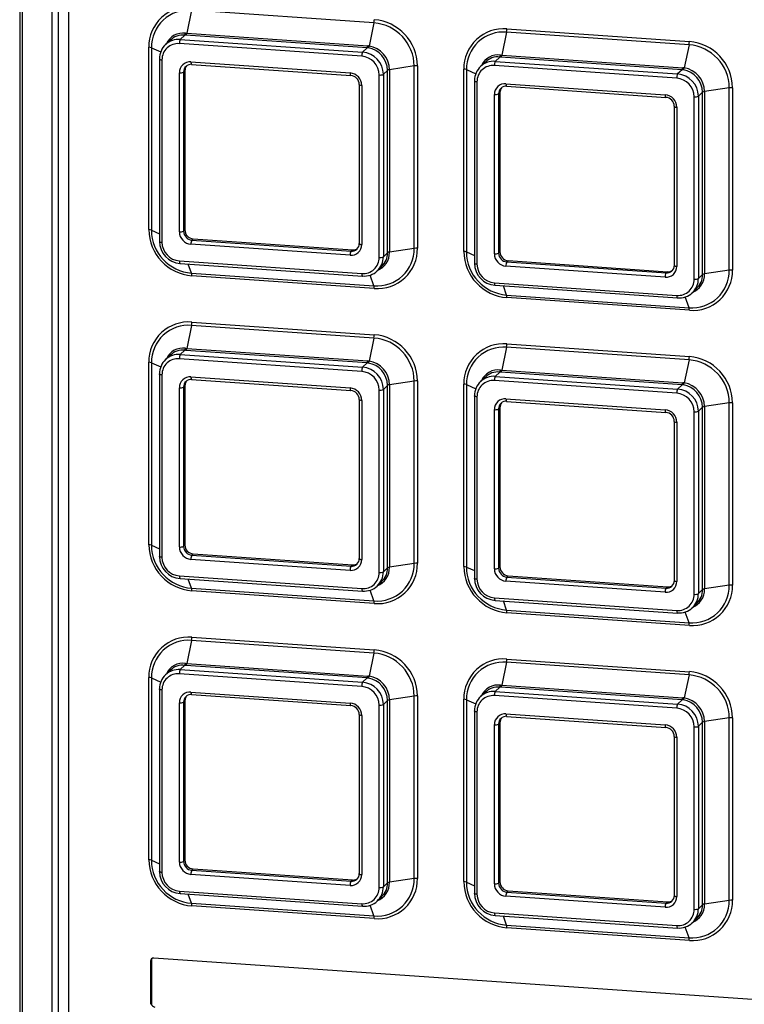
# Model space of a CAD drawing. Header units: millimetres. Extents: x 5 to 415, y 5 to 292.
# Tile 4 of 10: x 134 to 176, y 177 to 235. Entities that reach past the tile are written whole.
import ezdxf

# ---------------------------------------------------------------- set-up
doc = ezdxf.new("R2010")
doc.units = ezdxf.units.MM

msp = doc.modelspace()

# ---------------------------------------------------------------- linework, layer by layer
at = {"color": 7, "linetype": 'Continuous', "lineweight": 25}
for p, q in [((134.175, 260.032), (134.175, 171.529)), ((134.324, 259.982), (134.324, 171.479)), ((136.045, 259.103), (136.045, 172.05)), ((136.416, 258.736), (136.416, 172.167)), ((137.028, 258.81), (137.028, 172.258)), ((144.191, 235.335), (143.905, 233.993)), ((154.816, 234.598), (144.191, 235.335)), ((154.816, 234.598), (154.53, 233.254)), ((162.544, 234.062), (162.258, 232.72)), ((173.169, 233.325), (162.544, 234.062)), ((162.562, 234.251), (173.188, 233.514)), ((142.933, 233.588), (142.661, 233.325)), ((143.788, 233.883), (143.529, 233.634)), ((143.529, 233.634), (154.154, 232.897)), ((143.86, 233.878), (143.788, 233.883)), ((143.842, 233.998), (143.905, 233.993)), ((154.412, 233.146), (143.86, 233.878)), ((143.905, 233.993), (154.458, 233.261)), ((141.695, 222.558), (141.695, 233.183)), ((141.847, 233.153), (141.847, 222.528)), ((154.103, 232.654), (143.477, 233.391)), ((154.412, 233.146), (154.154, 232.897)), ((173.169, 233.325), (172.883, 231.981)), ((142.315, 232.497), (142.315, 221.871)), ((142.463, 232.447), (142.463, 221.821)), ((144.154, 232.329), (153.426, 231.686)), ((161.285, 232.315), (161.013, 232.053)), ((162.14, 232.611), (161.882, 232.361)), ((161.882, 232.361), (172.507, 231.624)), ((162.212, 232.605), (162.14, 232.611)), ((162.194, 232.725), (162.258, 232.72)), ((172.765, 231.873), (162.212, 232.605)), ((162.258, 232.72), (172.811, 231.988)), ((143.8, 231.812), (143.722, 231.737)), ((143.722, 231.737), (143.722, 222.464)), ((143.8, 231.812), (143.8, 222.539)), ((144.192, 232.18), (153.464, 231.537)), ((155.6, 231.836), (155.362, 231.606)), ((155.6, 221.211), (155.6, 231.836)), ((157.16, 232.091), (155.717, 231.875)), ((155.717, 231.875), (155.717, 221.25)), ((157.16, 221.466), (157.16, 232.091)), ((157.35, 232.097), (157.35, 221.472)), ((160.048, 221.285), (160.048, 231.91)), ((160.199, 231.88), (160.199, 221.255)), ((172.455, 231.381), (161.83, 232.118)), ((172.765, 231.873), (172.507, 231.624)), ((143.477, 222.427), (143.477, 231.7)), ((155.117, 220.944), (155.117, 231.569)), ((155.362, 231.606), (155.362, 220.981)), ((160.668, 231.224), (160.668, 220.599)), ((160.816, 231.174), (160.816, 220.549)), ((153.954, 231.013), (153.954, 221.74)), ((154.103, 230.963), (154.103, 221.69)), ((162.506, 231.057), (171.779, 230.414)), ((162.544, 230.907), (171.817, 230.264)), ((175.513, 230.818), (174.069, 230.603)), ((174.069, 230.603), (174.069, 219.977)), ((175.513, 220.193), (175.513, 230.818)), ((175.703, 230.825), (175.703, 220.2)), ((161.83, 221.154), (161.83, 230.427)), ((162.153, 230.539), (162.075, 230.464)), ((162.075, 230.464), (162.075, 221.191)), ((162.153, 230.539), (162.153, 221.266)), ((173.469, 219.671), (173.469, 230.296)), ((173.953, 230.563), (173.714, 230.333)), ((173.714, 230.333), (173.714, 219.708)), ((173.953, 219.938), (173.953, 230.563)), ((172.307, 229.741), (172.307, 220.468)), ((172.455, 229.691), (172.455, 220.418)), ((143.8, 222.539), (143.722, 222.464)), ((144.283, 222.022), (144.205, 221.947)), ((144.283, 222.022), (153.556, 221.379)), ((153.426, 221.061), (144.154, 221.704)), ((144.205, 221.947), (153.478, 221.304)), ((157.16, 221.466), (155.717, 221.25)), ((153.556, 221.379), (153.478, 221.304)), ((155.6, 221.211), (155.362, 220.981)), ((162.153, 221.266), (162.075, 221.191)), ((143.477, 220.737), (154.103, 220)), ((143.515, 220.587), (154.141, 219.85)), ((155.023, 220.165), (155.267, 220.401)), ((171.779, 219.788), (162.506, 220.431)), ((162.636, 220.75), (162.558, 220.675)), ((162.558, 220.675), (171.831, 220.032)), ((162.636, 220.75), (171.908, 220.107)), ((144.191, 220.021), (154.816, 219.284)), ((154.835, 219.132), (144.21, 219.869)), ((171.908, 220.107), (171.831, 220.032)), ((173.953, 219.938), (173.714, 219.708)), ((175.513, 220.193), (174.069, 219.977)), ((161.83, 219.464), (172.455, 218.727)), ((161.868, 219.315), (172.493, 218.578)), ((173.375, 218.892), (173.62, 219.128)), ((162.544, 218.748), (173.169, 218.012)), ((173.188, 217.859), (162.562, 218.596)), ((144.191, 216.982), (143.905, 215.64)), ((154.816, 216.245), (144.191, 216.982)), ((144.21, 217.171), (154.835, 216.434)), ((154.816, 216.245), (154.53, 214.901)), ((162.544, 215.709), (162.258, 214.367)), ((173.169, 214.972), (162.544, 215.709)), ((162.562, 215.898), (173.188, 215.161)), ((142.933, 215.235), (142.661, 214.973)), ((143.788, 215.531), (143.529, 215.281)), ((143.529, 215.281), (154.154, 214.544)), ((143.86, 215.525), (143.788, 215.531)), ((143.842, 215.645), (143.905, 215.64)), ((154.412, 214.793), (143.86, 215.525)), ((143.905, 215.64), (154.458, 214.908)), ((141.695, 204.205), (141.695, 214.831)), ((141.847, 214.8), (141.847, 204.175)), ((154.103, 214.301), (143.477, 215.038)), ((154.412, 214.793), (154.154, 214.544)), ((173.169, 214.972), (172.883, 213.628)), ((142.315, 214.144), (142.315, 203.519)), ((142.463, 214.094), (142.463, 203.469)), ((144.154, 213.977), (153.426, 213.334)), ((161.285, 213.963), (161.013, 213.7)), ((162.14, 214.258), (161.882, 214.008)), ((161.882, 214.008), (172.507, 213.271)), ((162.212, 214.252), (162.14, 214.258)), ((162.194, 214.372), (162.258, 214.367)), ((172.765, 213.521), (162.212, 214.252)), ((162.258, 214.367), (172.811, 213.636)), ((143.8, 213.459), (143.722, 213.384)), ((143.722, 213.384), (143.722, 204.111)), ((143.8, 213.459), (143.8, 204.186)), ((144.192, 213.827), (153.464, 213.184)), ((155.6, 213.483), (155.362, 213.253)), ((155.6, 202.858), (155.6, 213.483)), ((157.16, 213.738), (155.717, 213.523)), ((155.717, 213.523), (155.717, 202.898)), ((157.16, 203.113), (157.16, 213.738)), ((157.35, 213.745), (157.35, 203.12)), ((160.048, 202.933), (160.048, 213.558)), ((160.199, 213.528), (160.199, 202.902)), ((172.455, 213.028), (161.83, 213.765)), ((172.765, 213.521), (172.507, 213.271)), ((143.477, 204.075), (143.477, 213.348)), ((155.117, 202.591), (155.117, 213.216)), ((155.362, 213.253), (155.362, 202.628)), ((160.668, 212.871), (160.668, 202.246)), ((160.816, 212.821), (160.816, 202.196)), ((153.954, 212.661), (153.954, 203.388)), ((154.103, 212.611), (154.103, 203.338)), ((162.506, 212.704), (171.779, 212.061)), ((162.544, 212.555), (171.817, 211.911)), ((173.953, 212.211), (173.714, 211.98)), ((173.953, 201.586), (173.953, 212.211)), ((175.513, 212.466), (174.069, 212.25)), ((174.069, 212.25), (174.069, 201.625)), ((175.513, 201.84), (175.513, 212.466)), ((175.703, 212.472), (175.703, 201.847)), ((161.83, 202.802), (161.83, 212.075)), ((162.153, 212.186), (162.075, 212.111)), ((162.075, 212.111), (162.075, 202.838)), ((162.153, 212.186), (162.153, 202.913)), ((173.469, 201.319), (173.469, 211.944)), ((173.714, 211.98), (173.714, 201.355)), ((172.307, 211.388), (172.307, 202.115)), ((172.455, 211.338), (172.455, 202.065)), ((143.8, 204.186), (143.722, 204.111)), ((144.283, 203.67), (144.205, 203.595)), ((144.283, 203.67), (153.556, 203.027)), ((153.426, 202.709), (144.154, 203.352)), ((144.205, 203.595), (153.478, 202.952)), ((157.16, 203.113), (155.717, 202.898)), ((153.556, 203.027), (153.478, 202.952)), ((155.6, 202.858), (155.362, 202.628)), ((162.153, 202.913), (162.075, 202.838)), ((143.477, 202.384), (154.103, 201.647)), ((143.515, 202.235), (154.141, 201.498)), ((155.023, 201.813), (155.267, 202.049)), ((171.779, 201.436), (162.506, 202.079)), ((162.636, 202.397), (162.558, 202.322)), ((162.558, 202.322), (171.831, 201.679)), ((162.636, 202.397), (171.908, 201.754)), ((144.191, 201.669), (154.816, 200.932)), ((154.835, 200.779), (144.21, 201.516)), ((171.908, 201.754), (171.831, 201.679)), ((173.953, 201.586), (173.714, 201.355)), ((175.513, 201.84), (174.069, 201.625)), ((161.83, 201.112), (172.455, 200.375)), ((161.868, 200.962), (172.493, 200.225)), ((173.375, 200.54), (173.62, 200.776)), ((162.544, 200.396), (173.169, 199.659)), ((173.188, 199.507), (162.562, 200.243)), ((144.191, 198.629), (143.905, 197.288)), ((154.816, 197.892), (144.191, 198.629)), ((144.21, 198.818), (154.835, 198.082)), ((154.816, 197.892), (154.53, 196.548)), ((162.544, 197.357), (162.258, 196.015)), ((173.169, 196.62), (162.544, 197.357)), ((162.562, 197.546), (173.188, 196.809)), ((142.933, 196.883), (142.661, 196.62)), ((143.788, 197.178), (143.529, 196.929)), ((143.529, 196.929), (154.154, 196.192)), ((143.86, 197.173), (143.788, 197.178)), ((143.842, 197.293), (143.905, 197.288)), ((154.412, 196.441), (143.86, 197.173)), ((143.905, 197.288), (154.458, 196.556)), ((141.695, 185.853), (141.695, 196.478)), ((141.847, 196.448), (141.847, 185.823)), ((154.103, 195.948), (143.477, 196.685)), ((154.412, 196.441), (154.154, 196.192)), ((173.169, 196.62), (172.883, 195.276)), ((142.315, 195.791), (142.315, 185.166)), ((142.463, 195.741), (142.463, 185.116)), ((144.154, 195.624), (153.426, 194.981)), ((161.285, 195.61), (161.013, 195.347)), ((162.14, 195.905), (161.882, 195.656)), ((161.882, 195.656), (172.507, 194.919)), ((162.212, 195.9), (162.14, 195.905)), ((162.194, 196.02), (162.258, 196.015)), ((172.765, 195.168), (162.212, 195.9)), ((162.258, 196.015), (172.811, 195.283)), ((143.8, 195.107), (143.722, 195.032)), ((143.722, 195.032), (143.722, 185.759)), ((143.8, 195.107), (143.8, 185.834)), ((144.192, 195.475), (153.464, 194.832)), ((155.6, 195.131), (155.362, 194.901)), ((155.6, 184.506), (155.6, 195.131)), ((157.16, 195.386), (155.717, 195.17)), ((155.717, 195.17), (155.717, 184.545)), ((157.16, 184.761), (157.16, 195.386)), ((157.35, 195.392), (157.35, 184.767)), ((160.048, 184.58), (160.048, 195.205)), ((160.199, 195.175), (160.199, 184.55)), ((172.455, 194.676), (161.83, 195.413)), ((172.765, 195.168), (172.507, 194.919)), ((143.477, 185.722), (143.477, 194.995)), ((155.117, 184.239), (155.117, 194.864)), ((155.362, 194.901), (155.362, 184.275)), ((160.668, 194.519), (160.668, 183.893)), ((160.816, 194.469), (160.816, 183.843)), ((153.954, 194.308), (153.954, 185.035)), ((154.103, 194.258), (154.103, 184.985)), ((162.506, 194.351), (171.779, 193.708)), ((162.544, 194.202), (171.817, 193.559)), ((173.953, 193.858), (173.714, 193.628)), ((173.953, 183.233), (173.953, 193.858)), ((175.513, 194.113), (174.069, 193.897)), ((174.069, 193.897), (174.069, 183.272)), ((175.513, 183.488), (175.513, 194.113)), ((175.703, 194.12), (175.703, 183.494)), ((161.83, 184.449), (161.83, 193.722)), ((162.153, 193.834), (162.075, 193.759)), ((162.075, 193.759), (162.075, 184.486)), ((162.153, 193.834), (162.153, 184.561)), ((173.469, 182.966), (173.469, 193.591)), ((173.714, 193.628), (173.714, 183.003)), ((172.307, 193.035), (172.307, 183.762)), ((172.455, 192.985), (172.455, 183.712)), ((143.8, 185.834), (143.722, 185.759)), ((144.283, 185.317), (144.205, 185.242)), ((144.283, 185.317), (153.556, 184.674)), ((153.426, 184.356), (144.154, 184.999)), ((144.205, 185.242), (153.478, 184.599)), ((157.16, 184.761), (155.717, 184.545)), ((153.556, 184.674), (153.478, 184.599)), ((155.6, 184.506), (155.362, 184.275)), ((162.153, 184.561), (162.075, 184.486)), ((143.477, 184.032), (154.103, 183.295)), ((143.515, 183.882), (154.141, 183.145)), ((155.023, 183.46), (155.267, 183.696)), ((171.779, 183.083), (162.506, 183.726)), ((162.636, 184.044), (162.558, 183.969)), ((162.558, 183.969), (171.831, 183.326)), ((162.636, 184.044), (171.908, 183.401)), ((144.191, 183.316), (154.816, 182.579)), ((154.835, 182.427), (144.21, 183.164)), ((171.908, 183.401), (171.831, 183.326)), ((173.953, 183.233), (173.714, 183.003)), ((175.513, 183.488), (174.069, 183.272)), ((161.83, 182.759), (172.455, 182.022)), ((161.868, 182.609), (172.493, 181.873)), ((173.375, 182.187), (173.62, 182.423)), ((162.544, 182.043), (173.169, 181.306)), ((173.188, 181.154), (162.562, 181.891)), ((193.762, 176.533), (141.988, 180.124)), ((141.847, 179.994), (141.795, 179.944)), ((141.795, 179.944), (141.795, 177.433)), ((141.847, 179.994), (141.847, 177.483)), ((141.847, 177.483), (141.795, 177.433))]:
    msp.add_line(p, q, dxfattribs=at)
at = {"color": 8, "linetype": 'Continuous', "lineweight": 25}
for p, q in [((141.847, 233.153), (142.391, 232.909)), ((160.199, 231.88), (160.744, 231.636)), ((141.847, 222.528), (142.315, 222.318)), ((160.199, 221.255), (160.668, 221.045)), ((144.191, 220.021), (143.998, 220.554)), ((154.816, 219.284), (154.591, 219.908)), ((162.544, 218.748), (162.351, 219.281)), ((173.169, 218.012), (172.943, 218.635)), ((141.847, 214.8), (142.391, 214.556)), ((160.199, 213.528), (160.744, 213.284)), ((141.847, 204.175), (142.315, 203.965)), ((160.199, 202.902), (160.668, 202.693)), ((144.191, 201.669), (143.998, 202.201)), ((154.816, 200.932), (154.591, 201.556)), ((162.544, 200.396), (162.351, 200.929)), ((173.169, 199.659), (172.943, 200.283)), ((141.847, 196.448), (142.391, 196.204)), ((160.199, 195.175), (160.744, 194.931)), ((141.847, 185.823), (142.315, 185.613)), ((160.199, 184.55), (160.668, 184.34)), ((144.191, 183.316), (143.998, 183.849)), ((154.816, 182.579), (154.591, 183.203)), ((162.544, 182.043), (162.351, 182.576)), ((173.169, 181.306), (172.943, 181.93))]:
    msp.add_line(p, q, dxfattribs=at)
at = {"color": 7, "linetype": 'Continuous', "lineweight": 25, "flags": 128}
for points in [[(142.322, 232.51), (142.315, 232.5), (142.315, 232.497)], [(160.674, 231.237), (160.668, 231.227), (160.668, 231.224)], [(154.141, 219.85), (154.144, 219.851), (154.154, 219.857)], [(172.493, 218.578), (172.497, 218.578), (172.507, 218.584)], [(142.315, 214.144), (142.315, 214.147), (142.322, 214.157)], [(160.668, 212.871), (160.668, 212.875), (160.674, 212.885)], [(154.154, 201.504), (154.144, 201.498), (154.141, 201.498)], [(172.507, 200.231), (172.497, 200.225), (172.493, 200.225)], [(142.315, 195.791), (142.315, 195.795), (142.322, 195.805)], [(160.668, 194.519), (160.668, 194.522), (160.674, 194.532)], [(154.154, 183.152), (154.144, 183.146), (154.141, 183.145)], [(172.507, 181.879), (172.497, 181.873), (172.493, 181.873)]]:
    msp.add_lwpolyline(points, dxfattribs=at)
at = {"color": 8, "linetype": 'Continuous', "lineweight": 25, "flags": 128}
for points in [[(142.315, 232.497), (142.317, 232.49), (142.326, 232.48), (142.342, 232.471), (142.365, 232.462), (142.393, 232.456), (142.427, 232.45), (142.463, 232.447)], [(144.154, 232.329), (144.155, 232.293), (144.158, 232.259), (144.162, 232.23), (144.169, 232.207), (144.177, 232.191), (144.186, 232.182), (144.192, 232.18)], [(153.426, 231.686), (153.427, 231.65), (153.43, 231.616), (153.435, 231.587), (153.442, 231.564), (153.45, 231.548), (153.458, 231.539), (153.464, 231.537)], [(160.668, 231.224), (160.669, 231.217), (160.678, 231.207), (160.694, 231.198), (160.717, 231.19), (160.746, 231.183), (160.779, 231.177), (160.816, 231.174)], [(162.506, 231.057), (162.507, 231.02), (162.51, 230.987), (162.515, 230.958), (162.521, 230.935), (162.529, 230.918), (162.538, 230.909), (162.544, 230.907)], [(171.779, 230.414), (171.78, 230.377), (171.783, 230.343), (171.788, 230.315), (171.794, 230.292), (171.802, 230.275), (171.811, 230.266), (171.817, 230.264)], [(142.315, 221.871), (142.317, 221.865), (142.326, 221.855), (142.342, 221.846), (142.365, 221.837), (142.393, 221.83), (142.427, 221.825), (142.463, 221.821)], [(153.954, 221.74), (153.956, 221.734), (153.965, 221.724), (153.981, 221.715), (154.004, 221.706), (154.033, 221.699), (154.066, 221.694), (154.103, 221.69)], [(143.477, 220.737), (143.478, 220.7), (143.481, 220.667), (143.486, 220.638), (143.493, 220.615), (143.5, 220.598), (143.509, 220.589), (143.515, 220.587)], [(160.668, 220.599), (160.669, 220.592), (160.678, 220.582), (160.694, 220.573), (160.717, 220.565), (160.746, 220.558), (160.779, 220.552), (160.816, 220.549)], [(172.307, 220.468), (172.309, 220.461), (172.318, 220.451), (172.334, 220.442), (172.357, 220.433), (172.385, 220.427), (172.419, 220.421), (172.455, 220.418)], [(154.103, 220), (154.104, 219.963), (154.107, 219.93), (154.111, 219.901), (154.118, 219.878), (154.126, 219.862), (154.135, 219.852), (154.141, 219.85)], [(161.83, 219.464), (161.831, 219.427), (161.834, 219.394), (161.839, 219.365), (161.845, 219.342), (161.853, 219.326), (161.862, 219.317), (161.868, 219.315)], [(172.455, 218.727), (172.456, 218.691), (172.459, 218.657), (172.464, 218.628), (172.47, 218.605), (172.478, 218.589), (172.487, 218.58), (172.493, 218.578)], [(142.463, 214.094), (142.427, 214.098), (142.393, 214.103), (142.365, 214.11), (142.342, 214.118), (142.326, 214.127), (142.317, 214.137), (142.315, 214.144)], [(144.154, 213.977), (144.155, 213.94), (144.158, 213.907), (144.162, 213.878), (144.169, 213.855), (144.177, 213.838), (144.186, 213.829), (144.192, 213.827)], [(153.426, 213.334), (153.427, 213.297), (153.43, 213.264), (153.435, 213.235), (153.442, 213.212), (153.45, 213.195), (153.458, 213.186), (153.464, 213.184)], [(160.816, 212.821), (160.779, 212.825), (160.746, 212.83), (160.717, 212.837), (160.694, 212.845), (160.678, 212.855), (160.669, 212.865), (160.668, 212.871)], [(162.506, 212.704), (162.507, 212.667), (162.51, 212.634), (162.515, 212.605), (162.521, 212.582), (162.529, 212.566), (162.538, 212.556), (162.544, 212.555)], [(171.779, 212.061), (171.78, 212.024), (171.783, 211.991), (171.788, 211.962), (171.794, 211.939), (171.802, 211.923), (171.811, 211.913), (171.817, 211.911)], [(142.463, 203.469), (142.427, 203.472), (142.393, 203.478), (142.365, 203.485), (142.342, 203.493), (142.326, 203.502), (142.317, 203.512), (142.315, 203.519)], [(153.954, 203.388), (153.956, 203.381), (153.965, 203.371), (153.981, 203.362), (154.004, 203.354), (154.033, 203.347), (154.066, 203.341), (154.103, 203.338)], [(160.816, 202.196), (160.779, 202.2), (160.746, 202.205), (160.717, 202.212), (160.694, 202.22), (160.678, 202.229), (160.669, 202.239), (160.668, 202.246)], [(172.307, 202.115), (172.309, 202.108), (172.318, 202.098), (172.334, 202.089), (172.357, 202.081), (172.385, 202.074), (172.419, 202.069), (172.455, 202.065)], [(142.463, 195.741), (142.427, 195.745), (142.393, 195.75), (142.365, 195.757), (142.342, 195.766), (142.326, 195.775), (142.317, 195.785), (142.315, 195.791)], [(144.154, 195.624), (144.155, 195.587), (144.158, 195.554), (144.162, 195.525), (144.169, 195.502), (144.177, 195.486), (144.186, 195.477), (144.192, 195.475)], [(153.426, 194.981), (153.427, 194.944), (153.43, 194.911), (153.435, 194.882), (153.442, 194.859), (153.45, 194.843), (153.458, 194.834), (153.464, 194.832)], [(160.816, 194.469), (160.779, 194.472), (160.746, 194.478), (160.717, 194.485), (160.694, 194.493), (160.678, 194.502), (160.669, 194.512), (160.668, 194.519)], [(162.506, 194.351), (162.507, 194.315), (162.51, 194.281), (162.515, 194.253), (162.521, 194.229), (162.529, 194.213), (162.538, 194.204), (162.544, 194.202)], [(171.779, 193.708), (171.78, 193.672), (171.783, 193.638), (171.788, 193.609), (171.794, 193.586), (171.802, 193.57), (171.811, 193.561), (171.817, 193.559)], [(142.463, 185.116), (142.427, 185.12), (142.393, 185.125), (142.365, 185.132), (142.342, 185.14), (142.326, 185.15), (142.317, 185.159), (142.315, 185.166)], [(153.954, 185.035), (153.956, 185.028), (153.965, 185.019), (153.981, 185.009), (154.004, 185.001), (154.033, 184.994), (154.066, 184.989), (154.103, 184.985)], [(160.816, 183.843), (160.779, 183.847), (160.746, 183.852), (160.717, 183.859), (160.694, 183.868), (160.678, 183.877), (160.669, 183.887), (160.668, 183.893)], [(172.307, 183.762), (172.309, 183.756), (172.318, 183.746), (172.334, 183.737), (172.357, 183.728), (172.385, 183.721), (172.419, 183.716), (172.455, 183.712)]]:
    msp.add_lwpolyline(points, dxfattribs=at)
at = {"color": 7, "linetype": 'Continuous', "lineweight": 25}
for centre, radius, start, end in [((144.017, 233.21), 2.322, 85.2232, 180.66235), ((144.011, 233.178), 2.164, 85.2232, 180.66235), ((153.897, 234.785), 0.938, 348.46322, 0.08817), ((154.615, 232.06), 2.545, 0.69004, 85.47107), ((154.619, 232.065), 2.731, 0.69004, 85.47107), ((162.369, 231.937), 2.322, 85.2232, 180.66235), ((162.363, 231.905), 2.164, 85.2232, 180.66235), ((161.624, 234.249), 0.938, 348.46322, 0.08817), ((143.436, 232.523), 1.115, 85.2232, 180.66235), ((143.656, 232.938), 0.954, 82.04209, 138.12603), ((143.919, 233.424), 0.443, 151.69239, 184.27461), ((143.614, 234.036), 0.231, 318.69941, 350.58991), ((143.655, 234.026), 0.253, 324.12159, 352.46122), ((172.25, 233.513), 0.938, 348.46322, 0.08817), ((172.972, 230.792), 2.731, 0.69004, 85.47107), ((141.678, 232.699), 0.484, 69.57542, 87.95914), ((143.399, 232.457), 0.936, 85.2232, 180.66235), ((154.545, 232.687), 0.443, 151.69239, 184.27461), ((154.051, 231.59), 1.311, 0.69004, 85.47107), ((154.208, 233.294), 0.253, 324.12159, 352.46122), ((154.289, 233.304), 0.246, 318.01548, 348.10301), ((154.274, 231.828), 1.327, 0.35136, 81.38778), ((154.312, 231.866), 1.405, 0.38209, 81.08046), ((172.968, 230.788), 2.545, 0.69004, 85.47107), ((144.102, 231.707), 0.624, 85.2232, 180.66235), ((154.016, 231.556), 1.101, 0.69004, 85.47107), ((161.789, 231.25), 1.115, 85.2232, 180.66235), ((162.008, 231.666), 0.954, 82.04209, 138.12603), ((162.272, 232.151), 0.443, 151.69239, 184.27461), ((161.967, 232.763), 0.231, 318.69941, 350.58991), ((162.007, 232.753), 0.253, 324.12159, 352.46122), ((143.54, 232.119), 0.424, 261.5, 295.49756), ((144.168, 231.742), 0.446, 85.2232, 180.66235), ((144.253, 231.815), 0.453, 141.36648, 180.43788), ((155.733, 231.636), 0.24, 93.79443, 123.48403), ((157.286, 231.196), 0.904, 85.92211, 97.98099), ((160.03, 231.426), 0.484, 69.57542, 87.95914), ((161.752, 231.185), 0.936, 85.2232, 180.66235), ((172.56, 232.021), 0.253, 324.12159, 352.46122), ((172.642, 232.031), 0.246, 318.01548, 348.10301), ((172.626, 230.555), 1.327, 0.35136, 81.38778), ((172.665, 230.593), 1.405, 0.38209, 81.08046), ((153.369, 230.954), 0.734, 0.69004, 85.47107), ((153.422, 231.006), 0.532, 0.77867, 85.43125), ((155.179, 231.988), 0.424, 261.5, 295.49756), ((172.897, 231.414), 0.443, 151.69239, 184.27461), ((172.368, 230.283), 1.101, 0.69004, 85.47107), ((172.403, 230.317), 1.311, 0.69004, 85.47107), ((162.454, 230.435), 0.624, 85.2232, 180.66235), ((162.521, 230.469), 0.446, 85.2232, 180.66235), ((162.606, 230.542), 0.453, 141.36648, 180.43788), ((174.085, 230.363), 0.24, 93.79443, 123.48403), ((175.638, 229.923), 0.904, 85.92211, 97.98099), ((161.893, 230.846), 0.424, 261.5, 295.49756), ((171.721, 229.682), 0.734, 0.69004, 85.47107), ((171.775, 229.733), 0.532, 0.77867, 85.43125), ((173.532, 230.715), 0.424, 261.5, 295.49756), ((144.426, 222.591), 2.731, 180.69004, 265.47107), ((141.678, 222.074), 0.484, 69.57542, 87.95914), ((144.324, 222.545), 0.524, 180.69004, 265.47107), ((144.392, 222.558), 2.545, 180.69004, 265.47107), ((143.54, 222.846), 0.424, 261.5, 295.49756), ((144.212, 222.436), 0.734, 180.69004, 265.47107), ((144.247, 222.47), 0.524, 180.69004, 265.47107), ((143.614, 221.882), 1.299, 180.47714, 265.66407), ((143.564, 221.835), 1.101, 180.69004, 265.47107), ((144.596, 221.737), 0.443, 151.69239, 184.27461), ((153.478, 221.683), 0.624, 265.2232, 0.66235), ((153.515, 221.749), 0.446, 265.2232, 0.66235), ((153.591, 221.833), 0.455, 265.5602, 306.59345), ((154.996, 221.441), 2.164, 265.2232, 0.66235), ((155.028, 221.445), 2.322, 265.2232, 0.66235), ((157.286, 220.571), 0.904, 85.92211, 97.98099), ((153.868, 221.094), 0.443, 151.69239, 184.27461), ((154.181, 220.933), 0.936, 265.2232, 0.66235), ((154.247, 220.968), 1.115, 265.2232, 0.66235), ((155.179, 221.363), 0.424, 261.5, 295.49756), ((154.592, 221.173), 1.01, 311.12194, 2.16174), ((155.733, 221.011), 0.24, 93.79443, 123.48403), ((162.778, 221.318), 2.731, 180.69004, 265.47107), ((160.03, 220.801), 0.484, 69.57542, 87.95914), ((162.745, 221.286), 2.545, 180.69004, 265.47107), ((161.893, 221.573), 0.424, 261.5, 295.49756), ((162.564, 221.163), 0.734, 180.69004, 265.47107), ((162.599, 221.197), 0.524, 180.69004, 265.47107), ((162.677, 221.272), 0.524, 180.69004, 265.47107), ((161.966, 220.609), 1.299, 180.47714, 265.66407), ((161.917, 220.562), 1.101, 180.69004, 265.47107), ((162.948, 220.464), 0.443, 151.69239, 184.27461), ((171.831, 220.41), 0.624, 265.2232, 0.66235), ((171.868, 220.476), 0.446, 265.2232, 0.66235), ((143.72, 219.885), 0.49, 358.06662, 16.10619), ((172.221, 219.821), 0.443, 151.69239, 184.27461), ((171.944, 220.56), 0.455, 265.5602, 306.59345), ((172.533, 219.66), 0.936, 265.2232, 0.66235), ((172.6, 219.695), 1.115, 265.2232, 0.66235), ((173.349, 220.168), 2.164, 265.2232, 0.66235), ((173.381, 220.173), 2.322, 265.2232, 0.66235), ((173.532, 220.09), 0.424, 261.5, 295.49756), ((172.944, 219.9), 1.01, 311.12194, 2.16174), ((174.085, 219.738), 0.24, 93.79443, 123.48403), ((175.638, 219.298), 0.904, 85.92211, 97.98099), ((154.345, 219.148), 0.49, 358.06662, 16.10619), ((162.073, 218.613), 0.49, 358.06662, 16.10619), ((172.698, 217.876), 0.49, 358.06662, 16.10619), ((144.017, 214.857), 2.322, 85.2232, 180.66235), ((144.011, 214.825), 2.164, 85.2232, 180.66235), ((143.272, 217.17), 0.938, 348.46322, 0.08817), ((153.897, 216.433), 0.938, 348.46322, 0.08817), ((154.615, 213.708), 2.545, 0.69004, 85.47107), ((154.619, 213.712), 2.731, 0.69004, 85.47107), ((162.369, 213.585), 2.322, 85.2232, 180.66235), ((162.363, 213.553), 2.164, 85.2232, 180.66235), ((161.624, 215.897), 0.938, 348.46322, 0.08817), ((143.436, 214.17), 1.115, 85.2232, 180.66235), ((143.656, 214.586), 0.954, 82.04209, 138.12603), ((143.919, 215.071), 0.443, 151.69239, 184.27461), ((143.614, 215.683), 0.231, 318.69941, 350.58991), ((143.655, 215.673), 0.253, 324.12159, 352.46122), ((172.25, 215.16), 0.938, 348.46322, 0.08817), ((172.972, 212.439), 2.731, 0.69004, 85.47107), ((141.678, 214.346), 0.484, 69.57542, 87.95914), ((143.399, 214.105), 0.936, 85.2232, 180.66235), ((154.545, 214.334), 0.443, 151.69239, 184.27461), ((154.051, 213.237), 1.311, 0.69004, 85.47107), ((154.208, 214.941), 0.253, 324.12159, 352.46122), ((154.289, 214.952), 0.246, 318.01548, 348.10301), ((154.274, 213.475), 1.327, 0.35136, 81.38778), ((154.312, 213.513), 1.405, 0.38209, 81.08046), ((172.968, 212.435), 2.545, 0.69004, 85.47107), ((144.102, 213.355), 0.624, 85.2232, 180.66235), ((154.016, 213.203), 1.101, 0.69004, 85.47107), ((161.789, 212.898), 1.115, 85.2232, 180.66235), ((162.008, 213.313), 0.954, 82.04209, 138.12603), ((162.272, 213.798), 0.443, 151.69239, 184.27461), ((161.967, 214.41), 0.231, 318.69941, 350.58991), ((162.007, 214.4), 0.253, 324.12159, 352.46122), ((143.54, 213.766), 0.424, 261.5, 295.49756), ((144.168, 213.389), 0.446, 85.2232, 180.66235), ((144.253, 213.463), 0.453, 141.36648, 180.43788), ((155.733, 213.283), 0.24, 93.79443, 123.48403), ((157.286, 212.844), 0.904, 85.92211, 97.98099), ((160.03, 213.074), 0.484, 69.57542, 87.95914), ((161.752, 212.832), 0.936, 85.2232, 180.66235), ((172.56, 213.669), 0.253, 324.12159, 352.46122), ((172.642, 213.679), 0.246, 318.01548, 348.10301), ((172.626, 212.203), 1.327, 0.35136, 81.38778), ((172.665, 212.241), 1.405, 0.38209, 81.08046), ((153.369, 212.602), 0.734, 0.69004, 85.47107), ((153.422, 212.653), 0.532, 0.77867, 85.43125), ((155.179, 213.635), 0.424, 261.5, 295.49756), ((172.897, 213.061), 0.443, 151.69239, 184.27461), ((172.368, 211.93), 1.101, 0.69004, 85.47107), ((172.403, 211.965), 1.311, 0.69004, 85.47107), ((162.454, 212.082), 0.624, 85.2232, 180.66235), ((162.521, 212.117), 0.446, 85.2232, 180.66235), ((162.606, 212.19), 0.453, 141.36648, 180.43788), ((174.085, 212.011), 0.24, 93.79443, 123.48403), ((175.638, 211.571), 0.904, 85.92211, 97.98099), ((161.893, 212.494), 0.424, 261.5, 295.49756), ((171.721, 211.329), 0.734, 0.69004, 85.47107), ((171.775, 211.381), 0.532, 0.77867, 85.43125), ((173.532, 212.363), 0.424, 261.5, 295.49756), ((144.426, 204.238), 2.731, 180.69004, 265.47107), ((141.678, 203.721), 0.484, 69.57542, 87.95914), ((144.324, 204.193), 0.524, 180.69004, 265.47107), ((144.392, 204.206), 2.545, 180.69004, 265.47107), ((143.54, 204.494), 0.424, 261.5, 295.49756), ((144.212, 204.083), 0.734, 180.69004, 265.47107), ((144.247, 204.118), 0.524, 180.69004, 265.47107), ((143.614, 203.53), 1.299, 180.47714, 265.66407), ((143.564, 203.482), 1.101, 180.69004, 265.47107), ((144.596, 203.385), 0.443, 151.69239, 184.27461), ((153.478, 203.331), 0.624, 265.2232, 0.66235), ((153.515, 203.396), 0.446, 265.2232, 0.66235), ((153.591, 203.48), 0.455, 265.5602, 306.59345), ((154.996, 203.088), 2.164, 265.2232, 0.66235), ((155.028, 203.093), 2.322, 265.2232, 0.66235), ((157.286, 202.218), 0.904, 85.92211, 97.98099), ((153.868, 202.742), 0.443, 151.69239, 184.27461), ((154.181, 202.58), 0.936, 265.2232, 0.66235), ((154.247, 202.615), 1.115, 265.2232, 0.66235), ((155.179, 203.01), 0.424, 261.5, 295.49756), ((154.592, 202.82), 1.01, 311.12194, 2.16174), ((155.733, 202.658), 0.24, 93.79443, 123.48403), ((162.778, 202.966), 2.731, 180.69004, 265.47107), ((160.03, 202.449), 0.484, 69.57542, 87.95914), ((162.745, 202.933), 2.545, 180.69004, 265.47107), ((161.893, 203.221), 0.424, 261.5, 295.49756), ((162.564, 202.811), 0.734, 180.69004, 265.47107), ((162.599, 202.845), 0.524, 180.69004, 265.47107), ((162.677, 202.92), 0.524, 180.69004, 265.47107), ((161.966, 202.257), 1.299, 180.47714, 265.66407), ((161.917, 202.209), 1.101, 180.69004, 265.47107), ((162.948, 202.112), 0.443, 151.69239, 184.27461), ((171.831, 202.058), 0.624, 265.2232, 0.66235), ((171.868, 202.123), 0.446, 265.2232, 0.66235), ((143.72, 201.533), 0.49, 358.06662, 16.10619), ((172.221, 201.469), 0.443, 151.69239, 184.27461), ((171.944, 202.207), 0.455, 265.5602, 306.59345), ((172.533, 201.308), 0.936, 265.2232, 0.66235), ((172.6, 201.342), 1.115, 265.2232, 0.66235), ((173.349, 201.815), 2.164, 265.2232, 0.66235), ((173.381, 201.82), 2.322, 265.2232, 0.66235), ((173.532, 201.737), 0.424, 261.5, 295.49756), ((172.944, 201.547), 1.01, 311.12194, 2.16174), ((174.085, 201.385), 0.24, 93.79443, 123.48403), ((175.638, 200.946), 0.904, 85.92211, 97.98099), ((154.345, 200.796), 0.49, 358.06662, 16.10619), ((162.073, 200.26), 0.49, 358.06662, 16.10619), ((172.698, 199.523), 0.49, 358.06662, 16.10619), ((144.017, 196.505), 2.322, 85.2232, 180.66235), ((144.011, 196.473), 2.164, 85.2232, 180.66235), ((143.272, 198.817), 0.938, 348.46322, 0.08817), ((153.897, 198.08), 0.938, 348.46322, 0.08817), ((154.615, 195.355), 2.545, 0.69004, 85.47107), ((154.619, 195.359), 2.731, 0.69004, 85.47107), ((162.369, 195.232), 2.322, 85.2232, 180.66235), ((162.363, 195.2), 2.164, 85.2232, 180.66235), ((161.624, 197.544), 0.938, 348.46322, 0.08817), ((143.436, 195.818), 1.115, 85.2232, 180.66235), ((143.656, 196.233), 0.954, 82.04209, 138.12603), ((143.919, 196.718), 0.443, 151.69239, 184.27461), ((143.614, 197.33), 0.231, 318.69941, 350.58991), ((143.655, 197.321), 0.253, 324.12159, 352.46122), ((172.25, 196.807), 0.938, 348.46322, 0.08817), ((172.972, 194.087), 2.731, 0.69004, 85.47107), ((141.678, 195.994), 0.484, 69.57542, 87.95914), ((143.399, 195.752), 0.936, 85.2232, 180.66235), ((154.545, 195.981), 0.443, 151.69239, 184.27461), ((154.051, 194.885), 1.311, 0.69004, 85.47107), ((154.208, 196.589), 0.253, 324.12159, 352.46122), ((154.289, 196.599), 0.246, 318.01548, 348.10301), ((154.274, 195.123), 1.327, 0.35136, 81.38778), ((154.312, 195.161), 1.405, 0.38209, 81.08046), ((172.968, 194.082), 2.545, 0.69004, 85.47107), ((144.102, 195.002), 0.624, 85.2232, 180.66235), ((154.016, 194.851), 1.101, 0.69004, 85.47107), ((161.789, 194.545), 1.115, 85.2232, 180.66235), ((162.008, 194.96), 0.954, 82.04209, 138.12603), ((162.272, 195.446), 0.443, 151.69239, 184.27461), ((161.967, 196.058), 0.231, 318.69941, 350.58991), ((162.007, 196.048), 0.253, 324.12159, 352.46122), ((143.54, 195.414), 0.424, 261.5, 295.49756), ((144.168, 195.037), 0.446, 85.2232, 180.66235), ((144.253, 195.11), 0.453, 141.36648, 180.43788), ((155.733, 194.931), 0.24, 93.79443, 123.48403), ((157.286, 194.491), 0.904, 85.92211, 97.98099), ((160.03, 194.721), 0.484, 69.57542, 87.95914), ((161.752, 194.48), 0.936, 85.2232, 180.66235), ((172.56, 195.316), 0.253, 324.12159, 352.46122), ((172.642, 195.326), 0.246, 318.01548, 348.10301), ((172.626, 193.85), 1.327, 0.35136, 81.38778), ((172.665, 193.888), 1.405, 0.38209, 81.08046), ((153.369, 194.249), 0.734, 0.69004, 85.47107), ((153.422, 194.301), 0.532, 0.77867, 85.43125), ((155.179, 195.283), 0.424, 261.5, 295.49756), ((172.897, 194.709), 0.443, 151.69239, 184.27461), ((172.368, 193.578), 1.101, 0.69004, 85.47107), ((172.403, 193.612), 1.311, 0.69004, 85.47107), ((162.454, 193.729), 0.624, 85.2232, 180.66235), ((162.521, 193.764), 0.446, 85.2232, 180.66235), ((162.606, 193.837), 0.453, 141.36648, 180.43788), ((174.085, 193.658), 0.24, 93.79443, 123.48403), ((175.638, 193.218), 0.904, 85.92211, 97.98099), ((161.893, 194.141), 0.424, 261.5, 295.49756), ((171.721, 192.976), 0.734, 0.69004, 85.47107), ((171.775, 193.028), 0.532, 0.77867, 85.43125), ((173.532, 194.01), 0.424, 261.5, 295.49756), ((144.426, 185.886), 2.731, 180.69004, 265.47107), ((141.678, 185.369), 0.484, 69.57542, 87.95914), ((144.324, 185.84), 0.524, 180.69004, 265.47107), ((144.392, 185.853), 2.545, 180.69004, 265.47107), ((143.54, 186.141), 0.424, 261.5, 295.49756), ((144.212, 185.731), 0.734, 180.69004, 265.47107), ((144.247, 185.765), 0.524, 180.69004, 265.47107), ((143.614, 185.177), 1.299, 180.47714, 265.66407), ((143.564, 185.13), 1.101, 180.69004, 265.47107), ((144.596, 185.032), 0.443, 151.69239, 184.27461), ((153.478, 184.978), 0.624, 265.2232, 0.66235), ((153.515, 185.043), 0.446, 265.2232, 0.66235), ((153.591, 185.127), 0.455, 265.5602, 306.59345), ((154.996, 184.736), 2.164, 265.2232, 0.66235), ((155.028, 184.74), 2.322, 265.2232, 0.66235), ((157.286, 183.866), 0.904, 85.92211, 97.98099), ((153.868, 184.389), 0.443, 151.69239, 184.27461), ((154.181, 184.228), 0.936, 265.2232, 0.66235), ((154.247, 184.262), 1.115, 265.2232, 0.66235), ((155.179, 184.658), 0.424, 261.5, 295.49756), ((154.592, 184.468), 1.01, 311.12194, 2.16174), ((155.733, 184.306), 0.24, 93.79443, 123.48403), ((162.778, 184.613), 2.731, 180.69004, 265.47107), ((160.03, 184.096), 0.484, 69.57542, 87.95914), ((162.745, 184.581), 2.545, 180.69004, 265.47107), ((161.893, 184.868), 0.424, 261.5, 295.49756), ((162.564, 184.458), 0.734, 180.69004, 265.47107), ((162.599, 184.492), 0.524, 180.69004, 265.47107), ((162.677, 184.567), 0.524, 180.69004, 265.47107), ((161.966, 183.904), 1.299, 180.47714, 265.66407), ((161.917, 183.857), 1.101, 180.69004, 265.47107), ((162.948, 183.759), 0.443, 151.69239, 184.27461), ((171.831, 183.705), 0.624, 265.2232, 0.66235), ((171.868, 183.771), 0.446, 265.2232, 0.66235), ((143.72, 183.18), 0.49, 358.06662, 16.10619), ((172.221, 183.116), 0.443, 151.69239, 184.27461), ((171.944, 183.855), 0.455, 265.5602, 306.59345), ((172.533, 182.955), 0.936, 265.2232, 0.66235), ((172.6, 182.99), 1.115, 265.2232, 0.66235), ((173.349, 183.463), 2.164, 265.2232, 0.66235), ((173.381, 183.468), 2.322, 265.2232, 0.66235), ((173.532, 183.385), 0.424, 261.5, 295.49756), ((172.944, 183.195), 1.01, 311.12194, 2.16174), ((174.085, 183.033), 0.24, 93.79443, 123.48403), ((175.638, 182.593), 0.904, 85.92211, 97.98099), ((154.345, 182.443), 0.49, 358.06662, 16.10619), ((162.073, 181.907), 0.49, 358.06662, 16.10619), ((172.698, 181.17), 0.49, 358.06662, 16.10619), ((141.973, 179.946), 0.178, 85.2232, 180.66235), ((142.03, 179.995), 0.183, 146.15428, 180.30819), ((142.057, 177.485), 0.21, 180.69004, 265.47107)]:
    msp.add_arc(centre, radius, start, end, dxfattribs=at)
at = {"color": 8, "linetype": 'Continuous', "lineweight": 25}
for centre, radius, start, end in [((143.688, 232.955), 1.054, 81.62619, 155.5632), ((162.041, 231.682), 1.054, 81.62619, 155.5632), ((154.082, 231.149), 0.186, 226.7096, 276.27412), ((172.435, 229.876), 0.186, 226.7096, 276.27412), ((154.61, 221.21), 1.107, 290.17385, 2.08677), ((172.963, 219.937), 1.107, 290.17385, 2.08677), ((143.688, 214.603), 1.054, 81.62619, 155.5632), ((162.041, 213.33), 1.054, 81.62619, 155.5632), ((154.082, 212.796), 0.186, 226.7096, 276.27412), ((172.435, 211.523), 0.186, 226.7096, 276.27412), ((154.61, 202.857), 1.107, 290.17385, 2.08677), ((143.66, 202.351), 0.185, 169.62174, 218.8448), ((154.285, 201.614), 0.185, 169.62174, 218.8448), ((172.963, 201.584), 1.107, 290.17385, 2.08677), ((162.012, 201.078), 0.185, 169.62174, 218.8448), ((172.637, 200.341), 0.185, 169.62174, 218.8448), ((143.688, 196.25), 1.054, 81.62619, 155.5632), ((162.041, 194.977), 1.054, 81.62619, 155.5632), ((154.082, 194.443), 0.186, 226.7096, 276.27412), ((172.435, 193.171), 0.186, 226.7096, 276.27412), ((154.61, 184.505), 1.107, 290.17385, 2.08677), ((143.66, 183.998), 0.185, 169.62174, 218.8448), ((154.285, 183.261), 0.185, 169.62174, 218.8448), ((172.963, 183.232), 1.107, 290.17385, 2.08677), ((162.012, 182.726), 0.185, 169.62174, 218.8448), ((172.637, 181.989), 0.185, 169.62174, 218.8448)]:
    msp.add_arc(centre, radius, start, end, dxfattribs=at)
at = {"color": 7, "linetype": 'Continuous', "lineweight": 25}
for centre, major_axis, ratio, start_param, end_param in [((154.024, 231.564), (0.683, 1.509), 0.708345, 0.207189, 0.25721), ((154.07, 231.437), (0.739, 1.741), 0.750021, 0.203113, 0.253134), ((172.377, 230.291), (0.683, 1.509), 0.708345, 0.207189, 0.25721), ((172.422, 230.164), (0.739, 1.741), 0.750021, 0.203113, 0.253134), ((154.024, 213.211), (0.683, 1.509), 0.708345, 0.207189, 0.25721), ((154.07, 213.084), (0.739, 1.741), 0.750021, 0.203113, 0.253134), ((172.377, 211.938), (0.683, 1.509), 0.708345, 0.207189, 0.25721), ((172.422, 211.812), (0.739, 1.741), 0.750021, 0.203113, 0.253134), ((154.024, 194.858), (0.683, 1.509), 0.708345, 0.207189, 0.25721), ((154.07, 194.732), (0.739, 1.741), 0.750021, 0.203113, 0.253134), ((172.377, 193.586), (0.683, 1.509), 0.708345, 0.207189, 0.25721), ((172.422, 193.459), (0.739, 1.741), 0.750021, 0.203113, 0.253134)]:
    msp.add_ellipse(centre, major_axis=major_axis, ratio=ratio, start_param=start_param, end_param=end_param, dxfattribs=at)

doc.saveas('drawing.dxf')
